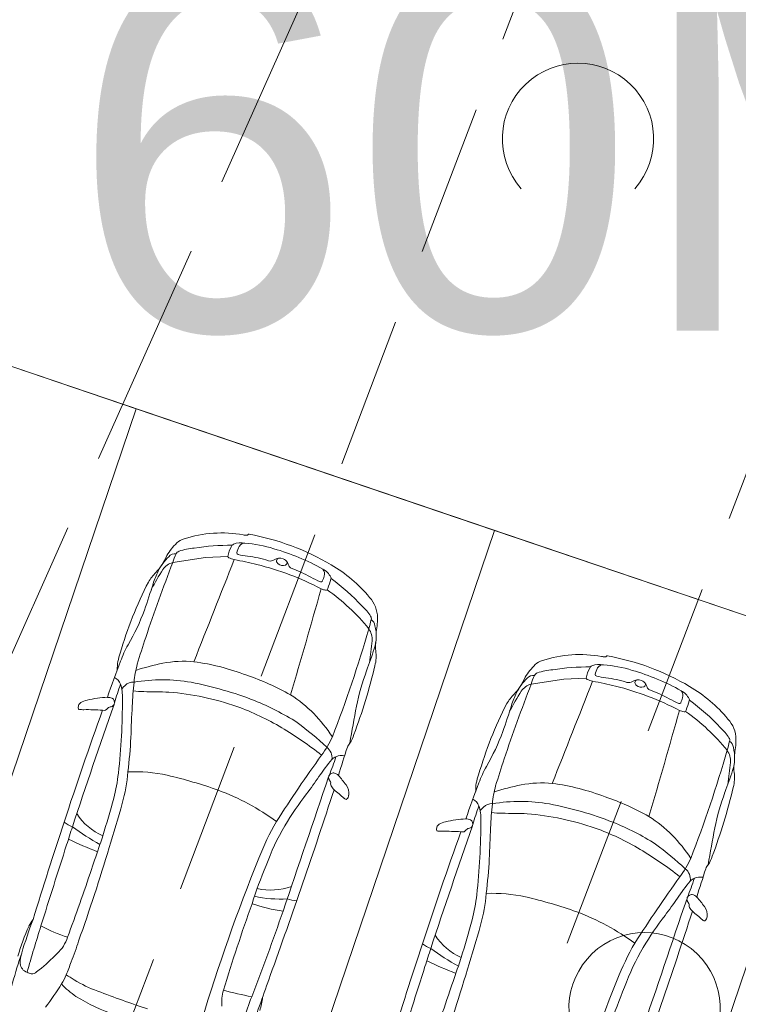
# Model space of a CAD drawing. Header units: metres. Extents: x 6541766 to 6542178, y 5894743 to 5895314.
# Tile 48 of 77: x 6541956.83 to 6541961.57, y 5895221.65 to 5895228.15. Entities that reach past the tile are written whole.
import ezdxf

# ---------------------------------------------------------------- set-up
doc = ezdxf.new("R2010")
doc.units = ezdxf.units.M
doc.linetypes.add('1.0_0.5', pattern=[1.5, 1, -0.5])
doc.linetypes.add('1.5_0.5', pattern=[2, 1.5, -0.5])
for name, color, linetype, lineweight in [('A-OPIS', 4, 'Continuous', 20), ('A-PZT', 4, 'Continuous', 9), ('IE - podklad', 8, 'Continuous', 9)]:
    doc.layers.add(name, color=color, linetype=linetype, lineweight=lineweight)
doc.layers.add('jezdnia', color=7, linetype='Continuous')
doc.layers.add('zadrzewienie  zakrzewienie', color=7, linetype='Continuous')
doc.styles.add('MtXpl_Arial54', font='arial.ttf', dxfattribs={"height": 0.2})

# ---------------------------------------------------------------- blocks, each defined once
blk = doc.blocks.new('blok - podklad szary rfqfqw')
at = {"color": 8, "linetype": 'ByBlock', "lineweight": 9}
for p, q in [((6541957.8367, 5895224.5703), (6541958.0528, 5895224.6033)), ((6541958.0528, 5895224.6033), (6541958.2007, 5895224.6107)), ((6541960.2042, 5895223.7673), (6541960.4203, 5895223.8004)), ((6541960.4203, 5895223.8004), (6541960.5683, 5895223.8077))]:
    blk.add_line(p, q, dxfattribs=at)
at = {"color": 8, "linetype": 'Continuous', "lineweight": 9}
for centre in [(6541960.514, 5895227.367), (6541960.954, 5895221.627)]:
    blk.add_arc(centre, 0.5, 318.85, 221.162, dxfattribs=at)
at = {"color": 8, "linetype": 'ByBlock', "lineweight": 9}
for centre, radius, start, end in [((6541958.1598, 5895223.9595), 0.806, 79.80576, 107.93425), ((6541958.3357, 5895224.9357), 0.1859, 259.70499, 266.69007), ((6541958.3237, 5895224.7645), 0.0144, 274.97663, 317.74613), ((6541958.3399, 5895224.7485), 0.00831, 80.0944, 131.64394), ((6541958.0476, 5895223.1377), 1.6455, 59.48385, 79.71641), ((6541958.1578, 5895224.4025), 0.4182, 134.78774, 149.36891), ((6541957.9465, 5895224.6071), 0.1242, 106.31028, 132.08343), ((6541958.254, 5895224.6607), 0.0338, 117.74854, 152.77186), ((6541958.2881, 5895224.5773), 0.1238, 77.97471, 113.74442), ((6541958.3132, 5895224.6559), 0.0425, 88.99579, 150.18463), ((6541958.2484, 5895223.8523), 0.8487, 72.41689, 85.57581), ((6541957.8514, 5895224.5753), 0.0527, 81.86003, 140.53449), ((6541958.1553, 5895224.4798), 0.3313, 153.52485, 164.14839), ((6541957.8914, 5895224.6097), 0.0372, 110.4707, 151.41505), ((6541958.0137, 5895224.2521), 0.4151, 94.75597, 109.01206), ((6541958.2162, 5895223.1435), 1.5405, 89.50703, 98.84838), ((6541958.4588, 5895224.5561), 0.2638, 152.90406, 168.03996), ((6541958.2711, 5895224.6333), 0.0108, 174.49739, 263.72439), ((6541958.3716, 5895224.6173), 0.1125, 147.91706, 171.27031), ((6541958.4667, 5895225.599), 0.9961, 258.60685, 262.08905), ((6541958.0759, 5895223.176), 1.546, 60.87977, 73.89084), ((6541970.5178, 5895219.7174), 13.578, 159.05907, 161.27545), ((6541958.0889, 5895224.3278), 0.3954, 134.71677, 152.01673), ((6541956.6167, 5895225.2152), 1.3248, 330.11566, 333.08915), ((6541957.8688, 5895224.4565), 0.1182, 105.76462, 145.2232), ((6542296.6357, 5895090.6067), 363.952, 158.399375, 158.513649), ((6541958.2094, 5895224.6096), 0.0088, 172.76704, 254.01963), ((6541958.3557, 5895225.0214), 0.4458, 250.52175, 255.38123), ((6541956.7378, 5895217.338), 7.4067, 77.08414, 78.27314), ((6541958.2448, 5895223.8931), 0.7243, 71.89777, 83.27164), ((6541957.9145, 5895222.6502), 1.9662, 62.67295, 75.9051), ((6541958.4811, 5895224.6236), 0.0435, 255.04165, 305.55766), ((6541958.5411, 5895224.5355), 0.0632, 67.53453, 123.40724), ((6541958.5415, 5895224.5788), 0.02, 100.28788, 174.01906), ((6541958.553, 5895224.5862), 0.0319, 189.56076, 232.01898), ((6541958.5653, 5895224.6013), 0.0514, 231.6454, 287.77938), ((6541958.5514, 5895224.5479), 0.048, 27.52786, 73.16338), ((6541958.5759, 5895224.5681), 0.0164, 287.7624, 27.75354), ((6541958.4433, 5895224.4867), 0.1722, 21.69566, 28.97128), ((6541958.3992, 5895223.7263), 0.9599, 39.74002, 59.71982), ((6541958.0244, 5895224.2234), 0.411, 136.8307, 147.97407), ((6541959.2136, 5895223.5962), 1.7146, 147.24121, 152.34762), ((6541958.4982, 5895224.1643), 0.8349, 155.2904, 161.44166), ((6541957.4754, 5895224.7475), 0.348, 315.73634, 326.42545), ((6541958.632, 5895224.56), 0.0303, 198.60575, 245.04043), ((6541958.3037, 5895223.6644), 0.9237, 61.24927, 70.02834), ((6541958.7729, 5895224.4208), 0.1194, 25.86571, 62.39629), ((6541958.792, 5895224.4961), 0.0473, 340.92986, 40.16325), ((6541960.032, 5895223.2359), 2.6466, 152.90426, 163.87467), ((6541953.1976, 5895225.8064), 4.7145, 340.81001, 343.02646), ((6541959.1111, 5895225.1211), 0.7418, 240.70025, 246.2738), ((6541958.8162, 5895224.4509), 0.00955, 247.91697, 337.56255), ((6541958.6586, 5895224.5247), 0.1835, 335.03809, 346.1035), ((6541964.4866, 5895222.5542), 5.9201, 161.21938, 161.84487), ((6541958.8662, 5895224.4649), 0.0162, 342.94905, 29.60093), ((6541958.0478, 5895223.3262), 1.4123, 42.60731, 53.77502), ((6541900.9504, 5895240.7093), 60.1219, 343.56261, 344.257182), ((6541958.8555, 5895224.4686), 0.0812, 241.7979, 263.99463), ((6541958.8481, 5895224.4011), 0.0134, 265.40197, 349.93896), ((6541958.0683, 5895223.271), 1.369, 39.03669, 54.86273), ((6541958.9895, 5895224.205), 0.2001, 0.47638, 42.42489), ((6541956.277, 5895224.7658), 1.4644, 329.7245, 339.65808), ((6541958.8858, 5895224.0543), 0.3042, 31.97924, 48.52548), ((6541954.7376, 5895225.3585), 4.5618, 344.41941, 345.19858), ((6541959.1219, 5895224.1999), 0.0269, 345.46128, 35.41116), ((6541959.1167, 5895224.1461), 0.0565, 6.56544, 56.41618), ((6541958.8002, 5895224.2001), 0.3895, 352.90606, 0.96626), ((6541951.1376, 5895226.4287), 8.3171, 338.78882, 343.97899), ((6541959.0247, 5895224.0601), 0.1297, 356.9947, 34.35047), ((6541958.9048, 5895224.0852), 0.2764, 342.17561, 14.09079), ((6541959.6618, 5895224.07), 0.4822, 170.21349, 176.31256), ((6541962.9662, 5895222.3002), 5.597, 161.4995, 163.40944), ((6541955.2704, 5895224.4511), 3.9041, 352.00469, 354.15219), ((6541959.4416, 5895224.0154), 0.2652, 174.43295, 186.0042), ((6541957.7598, 5895223.8673), 0.2895, 159.01072, 181.23986), ((6541958.1213, 5895223.7001), 0.6657, 150.54411, 160.86388), ((6541955.7374, 5895225.1115), 3.6058, 339.62234, 342.05725), ((6541958.9497, 5895223.9514), 0.2309, 344.25993, 9.01435), ((6541963.0797, 5895221.7396), 5.9971, 158.6971, 161.12013), ((6541958.1222, 5895222.2205), 1.7212, 101.77918, 107.9165), ((6541957.9074, 5895223.1751), 0.743, 84.65373, 100.58975), ((6541957.7759, 5895222.3961), 1.5319, 68.97699, 82.47028), ((6541960.314, 5895223.8041), 0.1242, 106.31028, 132.08343), ((6541960.5273, 5895223.1565), 0.806, 79.80576, 107.93425), ((6541960.7032, 5895224.1327), 0.1859, 259.70499, 266.69007), ((6541960.6912, 5895223.9615), 0.0144, 274.97663, 317.74613), ((6541960.7075, 5895223.9456), 0.00831, 80.0944, 131.64394), ((6541960.4151, 5895222.3347), 1.6455, 59.48385, 79.71641), ((6541958.3024, 5895223.7106), 0.7249, 164.98927, 174.42739), ((6541955.4903, 5895224.7614), 3.7836, 339.46407, 346.66659), ((6541960.4538, 5895223.3451), 1.4306, 159.07834, 168.8723), ((6541960.5254, 5895223.5995), 0.4182, 134.78774, 149.36891), ((6541960.259, 5895223.8067), 0.0372, 110.4707, 151.41505), ((6541960.3812, 5895223.4491), 0.4151, 94.75597, 109.01206), ((6541960.5838, 5895222.3405), 1.5405, 89.50703, 98.84838), ((6541960.8263, 5895223.7531), 0.2638, 152.90406, 168.03996), ((6541960.6216, 5895223.8577), 0.0338, 117.74854, 152.77186), ((6541960.6557, 5895223.7744), 0.1238, 77.97471, 113.74442), ((6541960.7391, 5895223.8143), 0.1125, 147.91706, 171.27031), ((6541960.6807, 5895223.8529), 0.0425, 88.99579, 150.18463), ((6541960.616, 5895223.0493), 0.8487, 72.41689, 85.57581), ((6541960.4434, 5895222.3731), 1.546, 60.87977, 73.89084), ((6541957.409, 5895223.7304), 0.0912, 24.16037, 62.10183), ((6541957.6013, 5895223.6643), 0.1237, 115.18512, 145.04421), ((6541957.575, 5895223.7095), 0.0718, 85.22645, 111.48359), ((6541960.04, 5895223.5224), 2.4727, 173.99788, 177.68385), ((6541957.7649, 5895222.6516), 1.1442, 80.26424, 99.25275), ((6541957.49, 5895221.3627), 2.4617, 68.8879, 79.02974), ((6541957.7599, 5895222.1707), 1.7494, 60.73325, 71.13871), ((6541960.4564, 5895223.5249), 0.3954, 134.71677, 152.01673), ((6541958.9842, 5895224.4122), 1.3248, 330.11566, 333.08915), ((6541960.2189, 5895223.7723), 0.0527, 81.86003, 140.53449), ((6541960.5229, 5895223.6768), 0.3313, 153.52485, 164.14839), ((6542299.0033, 5895089.8037), 363.952, 158.399375, 158.513649), ((6541960.577, 5895223.8066), 0.0088, 172.76704, 254.01963), ((6541960.7232, 5895224.2185), 0.4458, 250.52175, 255.38123), ((6541959.1053, 5895216.535), 7.4067, 77.08414, 78.27314), ((6541960.6387, 5895223.8304), 0.0108, 174.49739, 263.72439), ((6541960.8343, 5895224.7961), 0.9961, 258.60685, 262.08905), ((6541960.6123, 5895223.0901), 0.7243, 71.89777, 83.27164), ((6541960.8486, 5895223.8206), 0.0435, 255.04165, 305.55766), ((6541960.9087, 5895223.7325), 0.0632, 67.53453, 123.40724), ((6541960.909, 5895223.7759), 0.02, 100.28788, 174.01906), ((6541960.9206, 5895223.7833), 0.0319, 189.56076, 232.01898), ((6541960.9189, 5895223.7449), 0.048, 27.52786, 73.16338), ((6541959.1526, 5895223.1573), 1.769, 159.8141, 164.03209), ((6541957.205, 5895223.683), 0.2995, 357.74661, 16.42663), ((6541957.6417, 5895224.1117), 0.394, 260.33764, 270.44027), ((6541957.4806, 5895208.9267), 14.7919, 88.71758, 89.36434), ((6541957.6656, 5895221.9256), 1.7952, 70.66658, 85.33197), ((6541972.8854, 5895218.9145), 13.578, 159.05907, 161.27545), ((6541961.5812, 5895222.7932), 1.7146, 147.24121, 152.34762), ((6541960.8657, 5895223.3614), 0.8349, 155.2904, 161.44166), ((6541959.8429, 5895223.9446), 0.348, 315.73634, 326.42545), ((6541960.2363, 5895223.6536), 0.1182, 105.76462, 145.2232), ((6541960.282, 5895221.8473), 1.9662, 62.67295, 75.9051), ((6541960.9328, 5895223.7984), 0.0514, 231.6454, 287.77938), ((6541960.9435, 5895223.7651), 0.0164, 287.7624, 27.75354), ((6541960.8108, 5895223.6837), 0.1722, 21.69566, 28.97128), ((6541960.9995, 5895223.757), 0.0303, 198.60575, 245.04043), ((6541960.6713, 5895222.8614), 0.9237, 61.24927, 70.02834), ((6541961.1404, 5895223.6178), 0.1194, 25.86571, 62.39629), ((6541961.1596, 5895223.6931), 0.0473, 340.92986, 40.16325), ((6541960.7667, 5895222.9234), 0.9599, 39.74002, 59.71982), ((6541957.2519, 5895223.6136), 0.0396, 125.4297, 161.152), ((6541957.2896, 5895223.54), 0.1219, 98.83084, 119.81536), ((6541957.3844, 5895223.2657), 0.4108, 96.32248, 106.04398), ((6541957.4276, 5895223.0838), 0.5968, 92.14374, 98.52193), ((6541957.4082, 5895223.6091), 0.0711, 67.48119, 92.3639), ((6541957.4209, 5895223.6473), 0.0312, 334.53233, 62.10086), ((6541953.1265, 5895223.6605), 4.3778, 353.69075, 0.14003), ((6541957.6936, 5895221.9808), 1.812, 57.80073, 67.85565), ((6541958.1092, 5895222.9167), 0.9297, 32.7369, 57.03369), ((6541960.3919, 5895223.4205), 0.411, 136.8307, 147.97407), ((6541961.4786, 5895224.3182), 0.7418, 240.70025, 246.2738), ((6541961.0262, 5895223.7217), 0.1835, 335.03809, 346.1035), ((6541966.8542, 5895221.7512), 5.9201, 161.21938, 161.84487), ((6541961.2337, 5895223.6619), 0.0162, 342.94905, 29.60093), ((6541960.4153, 5895222.5232), 1.4123, 42.60731, 53.77502), ((6541980.0184, 5895215.3962), 24.0839, 160.09607, 161.95802), ((6542011.1378, 5895204.8854), 56.8682, 160.75051, 161.61062), ((6541957.255, 5895223.6135), 0.0425, 162.46603, 191.70985), ((6541957.2192, 5895223.6051), 0.00586, 181.65504, 275.78891), ((6541957.2599, 5895224.9417), 1.3431, 268.28748, 269.56141), ((6541957.2678, 5895221.9386), 1.6602, 86.36172, 90.62718), ((6541957.3822, 5895223.6245), 0.0304, 252.66881, 330.23322), ((6541957.4295, 5895223.5898), 0.0286, 89.60133, 136.7781), ((6541957.4236, 5895223.6458), 0.0281, 282.55525, 334.82722), ((6541963.0702, 5895223.2819), 5.5114, 176.45828, 178.60783), ((6541957.7143, 5895222.0813), 1.6322, 58.92177, 70.47071), ((6541975.0647, 5895220.5968), 16.2977, 169.30565, 170.17468), ((6541962.3996, 5895222.433), 2.6466, 152.90426, 163.87467), ((6541955.5651, 5895225.0034), 4.7145, 340.81001, 343.02646), ((6541903.318, 5895239.9063), 60.1219, 343.56261, 344.257182), ((6541961.1837, 5895223.6479), 0.00955, 247.91697, 337.56255), ((6541961.2231, 5895223.6656), 0.0812, 241.7979, 263.99463), ((6541961.2156, 5895223.5982), 0.0134, 265.40197, 349.93896), ((6541960.4359, 5895222.4681), 1.369, 39.03669, 54.86273), ((6541961.357, 5895223.402), 0.2001, 0.47638, 42.42489), ((6541957.3494, 5895221.444), 2.3664, 51.58307, 59.32106), ((6541957.1551, 5895221.507), 2.5081, 47.32532, 53.15329), ((6541958.6445, 5895223.9628), 1.4644, 329.7245, 339.65808), ((6541961.2533, 5895223.2514), 0.3042, 31.97924, 48.52548), ((6541953.2382, 5895223.676), 4.3302, 353.53814, 356.5543), ((6541958.2762, 5895223.6997), 0.6759, 323.54987, 335.50896), ((6541958.8319, 5895223.4977), 0.2115, 325.49266, 342.48357), ((6541957.1051, 5895224.5556), 4.5618, 344.41941, 345.19858), ((6541961.4895, 5895223.3969), 0.0269, 345.46128, 35.41116), ((6541961.4842, 5895223.3431), 0.0565, 6.56544, 56.41618), ((6541961.1678, 5895223.3971), 0.3895, 352.90606, 0.96626), ((6541958.7995, 5895223.2809), 0.0895, 352.91514, 51.54512), ((6541450.953, 5895384.2158), 532.8968, 342.409089, 342.430217), ((6541959.0822, 5895223.3136), 0.0996, 139.79773, 157.51278), ((6541953.5051, 5895225.6257), 8.3171, 338.78882, 343.97899), ((6541961.3922, 5895223.2571), 0.1297, 356.9947, 34.35047), ((6541961.2723, 5895223.2823), 0.2764, 342.17561, 14.09079), ((6541962.0294, 5895223.267), 0.4822, 170.21349, 176.31256), ((6541966.1443, 5895217.9963), 9.042, 144.1012, 147.46043), ((6541959.964, 5895222.3682), 1.4036, 140.02793, 145.81578), ((6541955.4495, 5895224.4709), 3.6618, 339.10083, 341.15823), ((6541958.9302, 5895223.238), 0.0526, 106.73159, 142.69057), ((6541958.9546, 5895223.1948), 0.1015, 80.0491, 112.93363), ((6541965.3338, 5895221.4972), 5.597, 161.4995, 163.40944), ((6541960.4888, 5895222.8972), 0.6657, 150.54411, 160.86388), ((6541958.1049, 5895224.3085), 3.6058, 339.62234, 342.05725), ((6541957.6379, 5895223.6481), 3.9041, 352.00469, 354.15219), ((6541961.8091, 5895223.2124), 0.2652, 174.43295, 186.0042), ((6541956.2189, 5895223.3287), 1.2676, 345.60675, 353.23592), ((6541956.3296, 5895223.2995), 1.2162, 344.75879, 354.7737), ((6541957.5789, 5895222.1427), 1.0467, 77.79352, 92.08466), ((6541957.109, 5895220.1805), 3.0642, 70.3839, 76.96378), ((6542224.3542, 5895132.6499), 280.4904, 161.175516, 161.367053), ((6541956.2723, 5895224.894), 3.0695, 322.92181, 325.53035), ((6541958.8943, 5895223.1502), 0.028, 120.7743, 215.92265), ((6541958.7919, 5895223.075), 0.099, 28.94297, 36.4132), ((6541958.8977, 5895223.155), 0.0261, 81.76075, 132.74621), ((6541958.8894, 5895223.125), 0.0571, 43.53701, 77.81505), ((6541958.3551, 5895222.646), 0.7747, 36.01422, 42.00305), ((6541960.1274, 5895223.0643), 0.2895, 159.01072, 181.23986), ((6541961.3172, 5895223.1485), 0.2309, 344.25993, 9.01435), ((6541957.5881, 5895221.5876), 1.5781, 53.72549, 69.61769), ((6541919.3241, 5895235.9755), 41.629, 340.15378, 341.94072), ((6541958.8581, 5895223.1139), 0.0223, 349.21668, 23.71812), ((6541958.9025, 5895223.1068), 0.0227, 172.60312, 211.86016), ((6541958.3178, 5895222.6331), 0.73, 36.80701, 39.23099), ((6541957.6195, 5895221.5046), 2.0243, 48.22482, 50.67506), ((6541958.9082, 5895223.047), 0.0916, 352.26065, 36.54557), ((6541965.4473, 5895220.9367), 5.9971, 158.6971, 161.12013), ((6541960.6699, 5895222.9076), 0.7249, 164.98927, 174.42739), ((6541960.4897, 5895221.4175), 1.7212, 101.77918, 107.9165), ((6541960.2749, 5895222.3721), 0.743, 84.65373, 100.58975), ((6541960.1434, 5895221.5932), 1.5319, 68.97699, 82.47028), ((6541957.8579, 5895223.9584), 3.7836, 339.46407, 346.66659), ((6541945.1676, 5895226.4302), 12.7457, 343.29118, 344.45156), ((6541960.4204, 5895221.7332), 2.1457, 142.36457, 149.18911), ((6541958.9998, 5895223.0494), 0.0473, 228.03488, 242.63096), ((6541958.9812, 5895223.0126), 0.00607, 238.26215, 307.2572), ((6541958.9609, 5895223.0374), 0.0381, 308.88812, 355.85933), ((6541959.7766, 5895222.9274), 0.0912, 24.16037, 62.10183), ((6541960.1274, 5895221.3677), 1.7494, 60.73325, 71.13871), ((6541962.8214, 5895222.5421), 1.4306, 159.07834, 168.8723), ((6541950.5467, 5895224.8925), 7.2146, 342.2099, 344.62581), ((6541961.5201, 5895222.3543), 1.769, 159.8141, 164.03209), ((6541959.5726, 5895222.8801), 0.2995, 357.74661, 16.42663), ((6541959.9689, 5895222.8613), 0.1237, 115.18512, 145.04421), ((6541959.9425, 5895222.9065), 0.0718, 85.22645, 111.48359), ((6541962.4076, 5895222.7195), 2.4727, 173.99788, 177.68385), ((6541960.1325, 5895221.8487), 1.1442, 80.26424, 99.25275), ((6541959.8575, 5895220.5597), 2.4617, 68.8879, 79.02974), ((6541957.5352, 5895223.1291), 0.3971, 213.07923, 246.21949), ((6541959.752, 5895222.4627), 0.4108, 96.32248, 106.04398), ((6541959.7952, 5895222.2809), 0.5968, 92.14374, 98.52193), ((6541959.7758, 5895222.8062), 0.0711, 67.48119, 92.3639), ((6541959.7884, 5895222.8443), 0.0312, 334.53233, 62.10086), ((6541955.494, 5895222.8576), 4.3778, 353.69075, 0.14003), ((6541960.0092, 5895223.3087), 0.394, 260.33764, 270.44027), ((6541959.8481, 5895208.1237), 14.7919, 88.71758, 89.36434), ((6541960.0331, 5895221.1226), 1.7952, 70.66658, 85.33197), ((6541960.4768, 5895222.1138), 0.9297, 32.7369, 57.03369), ((6541988.2721, 5895212.5523), 32.8129, 161.69992, 162.87689), ((6541957.2467, 5895223.0276), 0.2146, 233.3895, 250.08808), ((6541952.5575, 5895224.2205), 4.8222, 341.69416, 343.18903), ((6541958.176, 5895224.1843), 1.6882, 233.57867, 240.93852), ((6541960.0331, 5895221.9838), 1.7468, 149.90273, 158.67823), ((6541959.8799, 5895222.0604), 1.5138, 149.34823, 160.37246), ((6542013.5054, 5895204.0825), 56.8682, 160.75051, 161.61062), ((6541959.6226, 5895222.8106), 0.0425, 162.46603, 191.70985), ((6541959.5868, 5895222.8021), 0.00586, 181.65504, 275.78891), ((6541959.6195, 5895222.8106), 0.0396, 125.4297, 161.152), ((6541959.6571, 5895222.7371), 0.1219, 98.83084, 119.81536), ((6541959.7498, 5895222.8215), 0.0304, 252.66881, 330.23322), ((6541959.7971, 5895222.7868), 0.0286, 89.60133, 136.7781), ((6541959.7911, 5895222.8428), 0.0281, 282.55525, 334.82722), ((6541965.4378, 5895222.4789), 5.5114, 176.45828, 178.60783), ((6541960.0818, 5895221.2784), 1.6322, 58.92177, 70.47071), ((6541960.0612, 5895221.1779), 1.812, 57.80073, 67.85565), ((6541977.4323, 5895219.7938), 16.2977, 169.30565, 170.17468), ((6541958.194, 5895224.8723), 2.371, 243.8286, 248.87872), ((6541969.5875, 5895218.6296), 12.8938, 161.28986, 161.55739), ((6541982.386, 5895214.5933), 24.0839, 160.09607, 161.95802), ((6541959.6275, 5895224.1388), 1.3431, 268.28748, 269.56141), ((6541959.6354, 5895221.1356), 1.6602, 86.36172, 90.62718), ((6542034.3925, 5895197.9288), 81.1328, 162.218438, 162.614439), ((6541945.6209, 5895226.1991), 12.3068, 340.40152, 343.42465), ((6541936.4129, 5895229.7862), 22.1066, 340.87803, 341.3275), ((6541959.717, 5895220.6411), 2.3664, 51.58307, 59.32106), ((6541959.5227, 5895220.7041), 2.5081, 47.32532, 53.15329), ((6541969.9292, 5895217.961), 12.4292, 157.99016, 163.24734), ((6541955.6057, 5895222.8731), 4.3302, 353.53814, 356.5543), ((6541960.6437, 5895222.8968), 0.6759, 323.54987, 335.50896), ((6541961.1994, 5895222.6948), 0.2115, 325.49266, 342.48357), ((6541945.2701, 5895226.5367), 12.6747, 339.48969, 341.64097), ((6541960.9491, 5895221.4975), 2.7154, 156.7614, 162.42115), ((6541961.167, 5895222.4779), 0.0895, 352.91514, 51.54512), ((6541453.3205, 5895383.4128), 532.8968, 342.409089, 342.430217), ((6541961.4498, 5895222.5107), 0.0996, 139.79773, 157.51278), ((6541968.5119, 5895217.1934), 9.042, 144.1012, 147.46043), ((6541957.817, 5895223.668), 3.6618, 339.10083, 341.15823), ((6541961.2977, 5895222.435), 0.0526, 106.73159, 142.69057), ((6541961.3221, 5895222.3918), 0.1015, 80.0491, 112.93363), ((6541958.483, 5895222.8321), 0.4241, 257.92761, 288.97543), ((6541962.3315, 5895221.5652), 1.4036, 140.02793, 145.81578), ((6541958.5395, 5895223.0861), 0.7379, 257.23607, 274.20087), ((6541958.6678, 5895222.5578), 0.2206, 250.34154, 266.88431), ((6541958.5865, 5895222.5258), 1.2676, 345.60675, 353.23592), ((6541958.6972, 5895222.4965), 1.2162, 344.75879, 354.7737), ((6541959.9464, 5895221.3397), 1.0467, 77.79352, 92.08466), ((6541959.4766, 5895219.3775), 3.0642, 70.3839, 76.96378), ((6542226.7218, 5895131.847), 280.4904, 161.175516, 161.367053), ((6541958.6399, 5895224.0911), 3.0695, 322.92181, 325.53035), ((6541961.2618, 5895222.3472), 0.028, 120.7743, 215.92265), ((6541961.2653, 5895222.3521), 0.0261, 81.76075, 132.74621), ((6541961.2569, 5895222.3221), 0.0571, 43.53701, 77.81505), ((6541960.7227, 5895221.843), 0.7747, 36.01422, 42.00305), ((6541970.68, 5895217.9194), 13.081, 160.35273, 162.99089), ((6541958.769, 5895223.5524), 1.3006, 251.69471, 261.01063), ((6541961.1595, 5895222.272), 0.099, 28.94297, 36.4132), ((6541961.2257, 5895222.3109), 0.0223, 349.21668, 23.71812), ((6541961.2701, 5895222.3038), 0.0227, 172.60312, 211.86016), ((6541960.6854, 5895221.8302), 0.73, 36.80701, 39.23099), ((6541961.2757, 5895222.244), 0.0916, 352.26065, 36.54557), ((6541939.3681, 5895229.0048), 20.3455, 338.96917, 340.66273), ((6541959.9556, 5895220.7847), 1.5781, 53.72549, 69.61769), ((6541921.6917, 5895235.1726), 41.629, 340.15378, 341.94072), ((6541962.788, 5895220.9302), 2.1457, 142.36457, 149.18911), ((6541959.987, 5895220.7016), 2.0243, 48.22482, 50.67506), ((6541961.3285, 5895222.2344), 0.0381, 308.88812, 355.85933), ((6541958.5551, 5895221.4458), 1.819, 156.59844, 163.18375), ((6541960.2248, 5895220.969), 3.5372, 159.40416, 163.18471), ((6541968.6968, 5895218.4807), 12.2974, 162.53554, 164.02741), ((6541957.0728, 5895222.0831), 0.2056, 140.72566, 155.52932), ((6541957.4961, 5895223.159), 1.1208, 241.78816, 251.54953), ((6541947.5351, 5895225.6272), 12.7457, 343.29118, 344.45156), ((6541952.9142, 5895224.0896), 7.2146, 342.2099, 344.62581), ((6541961.3673, 5895222.2465), 0.0473, 228.03488, 242.63096), ((6541961.3487, 5895222.2096), 0.00607, 238.26215, 307.2572), ((6541956.9118, 5895222.167), 0.2404, 312.31685, 342.75889), ((6541959.9028, 5895222.3261), 0.3971, 213.07923, 246.21949), ((6541955.3044, 5895222.6664), 2.0009, 338.51471, 342.69068), ((6541990.6396, 5895211.7493), 32.8129, 161.69992, 162.87689), ((6541959.6143, 5895222.2246), 0.2146, 233.3895, 250.08808), ((6541954.925, 5895223.4175), 4.8222, 341.69416, 343.18903), ((6541960.5435, 5895223.3813), 1.6882, 233.57867, 240.93852), ((6541962.4006, 5895221.1809), 1.7468, 149.90273, 158.67823), ((6541962.2475, 5895221.2575), 1.5138, 149.34823, 160.37246), ((6541960.9848, 5895220.6082), 4.3708, 161.5402, 166.94486), ((6541957.0712, 5895221.9239), 0.2422, 163.60919, 180.3183), ((6541956.0562, 5895222.9878), 1.4255, 309.01889, 315.53656), ((6541971.9551, 5895217.8266), 12.8938, 161.28986, 161.55739), ((6541956.897, 5895221.929), 0.0683, 185.44512, 250.49876), ((6541964.6411, 5895219.014), 8.0247, 158.6654, 159.32583), ((6542036.7601, 5895197.1259), 81.1328, 162.218438, 162.614439), ((6541960.5615, 5895224.0693), 2.371, 243.8286, 248.87872), ((6541938.7805, 5895228.9833), 22.1066, 340.87803, 341.3275), ((6541956.9224, 5895221.9637), 0.1101, 244.05228, 259.55671), ((6541956.909, 5895221.88), 0.0255, 254.88899, 296.04428), ((6541956.7779, 5895222.0989), 0.2807, 300.48833, 308.80234), ((6541956.6, 5895222.0842), 0.5834, 329.48768, 336.03007), ((6541956.858, 5895221.3356), 0.5809, 55.69008, 61.72417), ((6539954.0353, 5895933.9792), 2127.1906, 340.4308561, 340.4409631), ((6541947.9884, 5895225.3961), 12.3068, 340.40152, 343.42465), ((6541954.4906, 5895223.4753), 3.1096, 323.71621, 327.13784), ((6541957.5075, 5895222.1576), 0.5482, 222.39836, 235.5549), ((6541957.6034, 5895222.4886), 0.7924, 238.16566, 250.65411), ((6541972.2967, 5895217.158), 12.4292, 157.99016, 163.24734), ((6541963.3167, 5895220.6946), 2.7154, 156.7614, 162.42115), ((6541957.8698, 5895222.8055), 1.2892, 238.5622, 251.40132), ((6541959.3456, 5895226.8634), 5.5008, 248.62684, 252.27423), ((6541958.4482, 5895221.6671), 0.288, 164.11737, 185.31096), ((6541958.9961, 5895224.9409), 3.2998, 255.52231, 258.85558), ((6541999.5479, 5895206.8052), 43.8011, 160.11503, 160.53709), ((6541958.0534, 5895221.7337), 0.3781, 341.25642, 354.8754), ((6541947.6377, 5895225.7337), 12.6747, 339.48969, 341.64097)]:
    blk.add_arc(centre, radius, start, end, dxfattribs=at)
at = {"layer": 'A-PZT', "color": 8, "lineweight": 9}
for p, q in [((6541963.6246, 5895223.5405), (6541952.5831, 5895227.2853)), ((6541957.5946, 5895225.5856), (6541955.2271, 5895226.3885)), ((6541955.9887, 5895220.8505), (6541957.5946, 5895225.5856)), ((6541957.5946, 5895225.5856), (6541955.9887, 5895220.8505)), ((6541959.9622, 5895224.7826), (6541957.5946, 5895225.5856)), ((6541958.3562, 5895220.0475), (6541959.9622, 5895224.7826)), ((6541959.9622, 5895224.7826), (6541958.3562, 5895220.0475)), ((6541962.3297, 5895223.9797), (6541959.9622, 5895224.7826)), ((6541962.3297, 5895223.9797), (6541959.1179, 5895214.5095)), ((6541960.7238, 5895219.2446), (6541962.3297, 5895223.9797))]:
    blk.add_line(p, q, dxfattribs=at)
at = {"layer": 'jezdnia', "color": 8, "linetype": '1.5_0.5', "lineweight": 9}
blk.add_line((6541954.09, 5895217.95), (6541960.34, 5895231.97), dxfattribs=at)
at = {"layer": 'zadrzewienie  zakrzewienie', "color": 8, "linetype": '1.0_0.5', "lineweight": 9}
for p, q in [((6541956.29, 5895218.21), (6541980.66, 5895282.38)), ((6541983.29, 5895281.84), (6541958.91, 5895218.05)), ((6541983.29, 5895281.84), (6541958.91, 5895218.05))]:
    blk.add_line(p, q, dxfattribs=at)
at = {"layer": 'A-OPIS', "color": 8, "lineweight": 9, "style": 'MtXpl_Arial54'}
blk.add_text('60MP', height=2.4, dxfattribs=at).set_placement((6541957.1615, 5895226.102))

msp = doc.modelspace()

# ---------------------------------------------------------------- block references
at = {"layer": 'IE - podklad'}
msp.add_blockref('blok - podklad szary rfqfqw', (0, 0), dxfattribs=at)

doc.saveas('drawing.dxf')
